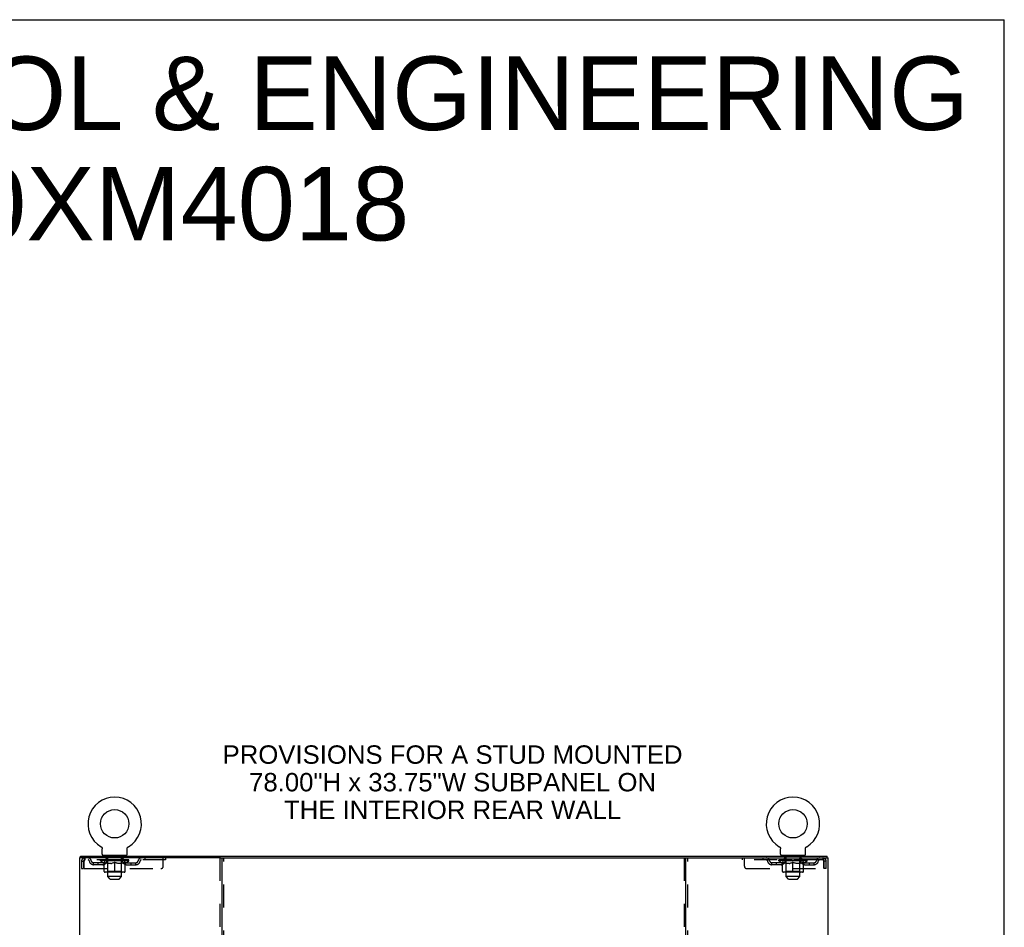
# Model space of a CAD drawing. Header units: inches. Extents: x 0 to 220, y 0 to 142.
# Tile 23 of 23: x 168 to 220, y 95 to 142. Entities that reach past the tile are written whole.
import ezdxf

# ---------------------------------------------------------------- set-up
doc = ezdxf.new("R2010")
doc.units = ezdxf.units.IN
doc.header["$LTSCALE"] = 12.10825
doc.header["$MEASUREMENT"] = 0
doc.linetypes.add('HIDDEN', pattern=[0.2, 0.1, -0.1])
doc.layers.get('0').update_dxf_attribs({"linetype": 'CONTINUOUS'})
for name, color, linetype in [('DEFAULT_2', 8, 'HIDDEN'), ('DIMENSIONS', 7, 'CONTINUOUS'), ('MOD_NONE', 7, 'CONTINUOUS')]:
    doc.layers.add(name, color=color, linetype=linetype)
doc.styles.get("Standard").update_dxf_attribs({"font": 'arial.ttf'})

msp = doc.modelspace()

# ---------------------------------------------------------------- linework, layer by layer
at = {"color": 7, "linetype": 'Continuous'}
for p, q in [((0, 142.45), (220.15, 142.45)), ((220.15, 0), (220.15, 142.45)), ((172.484, 98.786), (172.488, 98.783)), ((172.484, 98.785), (172.485, 98.785)), ((172.488, 98.783), (172.492, 98.78)), ((172.492, 98.78), (172.497, 98.777)), ((172.496, 98.777), (172.501, 98.774)), ((172.5, 98.774), (172.505, 98.77)), ((172.504, 98.77), (172.508, 98.767)), ((172.508, 98.767), (172.512, 98.763)), ((172.512, 98.763), (172.516, 98.759)), ((172.515, 98.76), (172.519, 98.755)), ((172.519, 98.756), (172.522, 98.751)), ((172.522, 98.752), (172.525, 98.747)), ((172.525, 98.747), (172.528, 98.743)), ((172.528, 98.743), (172.531, 98.739)), ((172.531, 98.739), (172.534, 98.734)), ((172.534, 98.734), (172.536, 98.73)), ((172.536, 98.73), (172.539, 98.725)), ((172.538, 98.725), (172.541, 98.72)), ((172.541, 98.72), (172.543, 98.715)), ((173.871, 98.715), (173.873, 98.72)), ((173.873, 98.72), (173.875, 98.725)), ((173.875, 98.725), (173.877, 98.73)), ((173.877, 98.73), (173.88, 98.734)), ((173.88, 98.734), (173.883, 98.739)), ((173.883, 98.739), (173.885, 98.743)), ((173.885, 98.743), (173.888, 98.747)), ((173.888, 98.747), (173.891, 98.752)), ((173.891, 98.751), (173.895, 98.756)), ((173.895, 98.755), (173.898, 98.76)), ((173.898, 98.759), (173.902, 98.763)), ((173.902, 98.763), (173.905, 98.767)), ((173.905, 98.767), (173.909, 98.77)), ((173.909, 98.77), (173.913, 98.774)), ((173.913, 98.774), (173.917, 98.777)), ((173.917, 98.777), (173.921, 98.78)), ((173.921, 98.78), (173.926, 98.783)), ((173.921, 98.78), (173.922, 98.781)), ((173.926, 98.783), (173.93, 98.786)), ((173.928, 98.785), (173.929, 98.785)), ((208.276, 98.786), (208.28, 98.783)), ((208.276, 98.785), (208.277, 98.785)), ((208.28, 98.783), (208.284, 98.78)), ((208.284, 98.78), (208.289, 98.777)), ((208.288, 98.777), (208.293, 98.774)), ((208.292, 98.774), (208.297, 98.77)), ((208.296, 98.77), (208.3, 98.767)), ((208.3, 98.767), (208.304, 98.763)), ((208.304, 98.763), (208.308, 98.759)), ((208.307, 98.76), (208.311, 98.755)), ((208.311, 98.756), (208.314, 98.751)), ((208.314, 98.752), (208.317, 98.747)), ((208.317, 98.747), (208.32, 98.743)), ((208.32, 98.743), (208.323, 98.739)), ((208.323, 98.739), (208.326, 98.734)), ((208.326, 98.734), (208.328, 98.73)), ((208.328, 98.73), (208.331, 98.725)), ((208.33, 98.725), (208.333, 98.72)), ((208.333, 98.72), (208.335, 98.715)), ((209.663, 98.715), (209.665, 98.72)), ((209.665, 98.72), (209.667, 98.725)), ((209.667, 98.725), (209.669, 98.73)), ((209.672, 98.734), (209.675, 98.739)), ((209.675, 98.739), (209.677, 98.743)), ((209.677, 98.743), (209.68, 98.747)), ((209.68, 98.747), (209.683, 98.752)), ((209.683, 98.751), (209.687, 98.756)), ((209.687, 98.755), (209.69, 98.76)), ((209.69, 98.759), (209.694, 98.763)), ((209.694, 98.763), (209.697, 98.767)), ((209.697, 98.767), (209.701, 98.77)), ((209.701, 98.77), (209.705, 98.774)), ((209.705, 98.774), (209.709, 98.777)), ((209.709, 98.777), (209.713, 98.78)), ((209.713, 98.78), (209.718, 98.783)), ((209.713, 98.78), (209.714, 98.781)), ((209.718, 98.783), (209.722, 98.786)), ((209.72, 98.785), (209.721, 98.785)), ((171.405, 98.19), (171.405, 98.294)), ((172.543, 98.716), (172.544, 98.711)), ((172.544, 98.711), (172.546, 98.706)), ((172.546, 98.706), (172.547, 98.701)), ((172.547, 98.701), (172.549, 98.696)), ((172.549, 98.696), (172.55, 98.691)), ((172.55, 98.691), (172.55, 98.685)), ((172.55, 98.685), (172.551, 98.68)), ((172.551, 98.68), (172.552, 98.675)), ((172.552, 98.67), (172.552, 98.665)), ((172.552, 98.384), (172.552, 98.665)), ((172.612, 98.294), (172.612, 98.324)), ((173.802, 98.324), (172.612, 98.324)), ((173.802, 98.294), (173.802, 98.324)), ((173.862, 98.675), (173.863, 98.68)), ((173.862, 98.67), (173.862, 98.675)), ((173.862, 98.665), (173.862, 98.67)), ((173.862, 98.384), (173.862, 98.665)), ((173.863, 98.685), (173.864, 98.691)), ((173.863, 98.68), (173.863, 98.685)), ((173.864, 98.691), (173.865, 98.696)), ((173.865, 98.696), (173.866, 98.701)), ((173.866, 98.701), (173.868, 98.706)), ((173.868, 98.706), (173.869, 98.711)), ((173.869, 98.711), (173.871, 98.716)), ((208.335, 98.716), (208.336, 98.711)), ((208.336, 98.711), (208.338, 98.706)), ((208.338, 98.706), (208.339, 98.701)), ((208.339, 98.701), (208.341, 98.696)), ((208.341, 98.696), (208.342, 98.691)), ((208.342, 98.691), (208.342, 98.685)), ((208.342, 98.685), (208.343, 98.68)), ((208.343, 98.68), (208.344, 98.675)), ((208.344, 98.67), (208.344, 98.665)), ((208.344, 98.384), (208.344, 98.665)), ((208.404, 98.294), (208.404, 98.324)), ((209.594, 98.324), (208.404, 98.324)), ((209.594, 98.294), (209.594, 98.324)), ((209.654, 98.675), (209.655, 98.68)), ((209.654, 98.67), (209.654, 98.675)), ((209.654, 98.665), (209.654, 98.67)), ((209.654, 98.384), (209.654, 98.665)), ((209.655, 98.685), (209.656, 98.691)), ((209.655, 98.68), (209.655, 98.685)), ((209.656, 98.691), (209.657, 98.696)), ((209.657, 98.696), (209.658, 98.701)), ((209.658, 98.701), (209.66, 98.706)), ((209.66, 98.706), (209.661, 98.711)), ((209.661, 98.711), (209.663, 98.716)), ((210.801, 98.19), (210.801, 98.294)), ((178.794, 98.19), (203.412, 98.19))]:
    msp.add_line(p, q, dxfattribs=at)
at = {"color": 3, "linetype": 'Continuous'}
for p, q in [((171.405, 98.294), (210.801, 98.294)), ((171.353, 98.19), (171.353, 8.398)), ((178.794, 98.19), (171.353, 98.19)), ((178.853, 98.19), (178.853, 8.398)), ((203.353, 8.398), (203.353, 98.19)), ((203.412, 98.19), (210.853, 98.19)), ((210.853, 8.398), (210.853, 98.19))]:
    msp.add_line(p, q, dxfattribs=at)
at = {"color": 7, "linetype": 'Continuous'}
for points in [[(209.669, 98.73), (209.672, 98.734), (209.675, 98.739)], [(172.552, 98.675), (172.552, 98.67), (172.552, 98.665)], [(208.344, 98.675), (208.344, 98.67), (208.344, 98.665)]]:
    msp.add_lwpolyline(points, dxfattribs=at)
for centre in [(173.207, 99.996), (208.999, 99.996)]:
    msp.add_circle(centre, 0.75, dxfattribs=at)
for centre, radius, start, end in [((173.207, 99.996), 1.41, 300.818, 239.182), ((208.999, 99.996), 1.41, 300.818, 239.182), ((172.612, 98.384), 0.06, 180, 270), ((173.802, 98.384), 0.06, 270, 360), ((208.404, 98.384), 0.06, 180, 270), ((209.594, 98.384), 0.06, 270, 360)]:
    msp.add_arc(centre, radius, start, end, dxfattribs=at)
at = {"layer": 'DEFAULT_2', "color": 8, "linetype": 'HIDDEN'}
for p, q in [((172.484, 98.786), (172.484, 98.786)), ((172.491, 98.781), (172.492, 98.78)), ((173.93, 98.786), (173.93, 98.786)), ((173.93, 98.786), (173.93, 98.786)), ((208.276, 98.786), (208.276, 98.786)), ((208.283, 98.781), (208.284, 98.78)), ((209.722, 98.786), (209.722, 98.786)), ((209.722, 98.786), (209.722, 98.786)), ((172.777, 98.234), (172.777, 98.314)), ((172.844, 98.224), (172.787, 98.224)), ((172.842, 97.204), (172.842, 98.214)), ((173.627, 98.224), (173.57, 98.224)), ((173.572, 97.204), (173.572, 98.214)), ((173.637, 98.234), (173.637, 98.314)), ((208.569, 98.234), (208.569, 98.314)), ((208.636, 98.224), (208.579, 98.224)), ((208.634, 97.204), (208.634, 98.214)), ((209.419, 98.224), (209.362, 98.224)), ((209.364, 97.204), (209.364, 98.214)), ((209.429, 98.234), (209.429, 98.314)), ((171.457, 98.023), (171.457, 97.628)), ((171.457, 98.023), (171.561, 98.023)), ((171.561, 98.023), (171.561, 97.628)), ((171.591, 97.628), (171.591, 98.023)), ((171.624, 98.19), (171.624, 98.086)), ((175.894, 98.086), (171.624, 98.086)), ((172.092, 97.835), (172.092, 97.939)), ((172.575, 97.939), (172.092, 97.939)), ((172.575, 97.835), (172.092, 97.835)), ((172.342, 97.835), (172.342, 97.939)), ((172.463, 98.032), (172.463, 98.086)), ((172.65, 97.901), (172.463, 98.032)), ((173.95, 98.032), (172.463, 98.032)), ((172.475, 98.078), (172.475, 98.086)), ((172.485, 98.075), (172.485, 98.079)), ((172.485, 98.075), (173.928, 98.075)), ((172.496, 98.075), (172.496, 98.079)), ((172.497, 98.075), (172.497, 98.079)), ((172.508, 98.078), (172.508, 98.086)), ((172.528, 98.075), (172.528, 98.079)), ((172.53, 98.075), (172.53, 98.079)), ((172.563, 98.078), (172.563, 98.086)), ((172.58, 98.075), (172.58, 98.079)), ((172.584, 98.075), (172.584, 98.079)), ((172.82, 98.078), (172.591, 98.078)), ((172.637, 98.078), (172.637, 98.086)), ((172.639, 98.075), (172.639, 98.078)), ((172.639, 98.075), (172.639, 98.078)), ((172.642, 98.075), (172.642, 98.078)), ((172.65, 97.901), (172.656, 97.901)), ((172.652, 98.075), (172.652, 98.079)), ((172.652, 98.075), (172.652, 98.078)), ((172.656, 98.075), (172.656, 98.079)), ((172.656, 97.476), (172.656, 97.956)), ((172.656, 97.956), (172.691, 97.943)), ((172.659, 98.075), (172.659, 98.079)), ((172.663, 98.075), (172.663, 98.078)), ((172.683, 98.075), (172.683, 98.078)), ((172.725, 97.931), (172.691, 97.943)), ((172.701, 98.075), (172.701, 98.078)), ((172.703, 98.075), (172.703, 98.081)), ((172.759, 97.921), (172.725, 97.931)), ((172.729, 98.078), (172.729, 98.086)), ((172.729, 98.075), (172.729, 98.078)), ((172.741, 98.075), (172.741, 98.079)), ((172.746, 98.075), (172.746, 98.079)), ((172.753, 98.075), (172.753, 98.078)), ((172.792, 97.913), (172.758, 97.921)), ((172.769, 98.086), (172.769, 98.19)), ((172.769, 98.075), (172.769, 98.083)), ((172.79, 98.075), (172.79, 98.078)), ((172.825, 97.906), (172.791, 97.913)), ((172.792, 98.075), (172.792, 98.078)), ((172.82, 98.075), (172.82, 98.078)), ((172.858, 97.901), (172.824, 97.906)), ((172.898, 98.078), (172.833, 98.078)), ((172.835, 98.078), (172.835, 98.086)), ((172.841, 97.48), (172.841, 98.028)), ((172.843, 98.075), (172.843, 98.079)), ((172.849, 98.075), (172.849, 98.079)), ((172.856, 98.075), (172.856, 98.084)), ((173.006, 97.901), (172.858, 97.901)), ((172.863, 98.075), (172.863, 98.078)), ((172.874, 98.075), (172.874, 98.078)), ((172.898, 98.075), (172.898, 98.078)), ((172.986, 98.078), (172.923, 98.078)), ((172.947, 98.075), (172.947, 98.078)), ((172.953, 98.078), (172.953, 98.086)), ((172.957, 98.075), (172.957, 98.079)), ((172.96, 98.075), (172.96, 98.085)), ((172.963, 98.075), (172.963, 98.079)), ((172.972, 98.075), (172.972, 98.079)), ((172.986, 98.075), (172.986, 98.078)), ((173.006, 97.901), (173.039, 97.906)), ((173.08, 98.078), (173.023, 98.078)), ((173.072, 97.913), (173.038, 97.906)), ((173.039, 98.075), (173.039, 98.078)), ((173.105, 97.921), (173.071, 97.913)), ((173.072, 98.078), (173.207, 98.086)), ((173.078, 98.078), (173.078, 98.086)), ((173.078, 98.079), (173.078, 98.086)), ((173.078, 98.086), (173.078, 98.086)), ((173.078, 98.075), (173.078, 98.079)), ((173.08, 98.075), (173.08, 98.078)), ((173.083, 98.075), (173.083, 98.079)), ((173.085, 98.075), (173.085, 98.079)), ((173.139, 97.931), (173.105, 97.921)), ((173.179, 98.078), (173.128, 98.078)), ((173.136, 98.075), (173.136, 98.078)), ((173.172, 97.943), (173.138, 97.931)), ((173.207, 97.956), (173.172, 97.943)), ((173.179, 98.075), (173.179, 98.078)), ((173.204, 98.079), (173.204, 98.079)), ((173.204, 98.075), (173.204, 98.079)), ((173.204, 98.075), (173.204, 98.079)), ((173.207, 98.078), (173.207, 98.086)), ((173.207, 97.433), (173.207, 97.956)), ((173.207, 97.956), (173.242, 97.943)), ((173.21, 98.075), (173.21, 98.079)), ((173.21, 98.075), (173.21, 98.079)), ((173.21, 98.079), (173.21, 98.079)), ((173.213, 98.078), (173.286, 98.078)), ((173.235, 98.075), (173.235, 98.078)), ((173.276, 97.931), (173.241, 97.943)), ((173.25, 98.078), (173.25, 98.084)), ((173.25, 98.084), (173.342, 98.078)), ((173.274, 98.078), (173.274, 98.082)), ((173.309, 97.921), (173.275, 97.931)), ((173.278, 98.075), (173.278, 98.078)), ((173.342, 97.913), (173.309, 97.921)), ((173.329, 98.075), (173.329, 98.079)), ((173.33, 98.075), (173.33, 98.079)), ((173.333, 98.075), (173.333, 98.078)), ((173.333, 98.078), (173.391, 98.078)), ((173.335, 98.079), (173.335, 98.086)), ((173.335, 98.086), (173.336, 98.086)), ((173.335, 98.075), (173.335, 98.079)), ((173.336, 98.078), (173.336, 98.086)), ((173.375, 97.906), (173.342, 97.913)), ((173.375, 98.075), (173.375, 98.078)), ((173.408, 97.901), (173.375, 97.906)), ((173.556, 97.901), (173.408, 97.901)), ((173.428, 98.075), (173.428, 98.078)), ((173.428, 98.078), (173.49, 98.078)), ((173.441, 98.075), (173.441, 98.079)), ((173.451, 98.075), (173.451, 98.079)), ((173.454, 98.075), (173.454, 98.085)), ((173.457, 98.075), (173.457, 98.079)), ((173.461, 98.078), (173.461, 98.086)), ((173.466, 98.075), (173.466, 98.078)), ((173.515, 98.075), (173.515, 98.078)), ((173.515, 98.078), (173.581, 98.078)), ((173.539, 98.075), (173.539, 98.078)), ((173.55, 98.075), (173.55, 98.078)), ((173.556, 97.901), (173.589, 97.906)), ((173.558, 98.075), (173.558, 98.084)), ((173.565, 98.075), (173.565, 98.079)), ((173.57, 98.075), (173.57, 98.079)), ((173.573, 97.48), (173.573, 98.028)), ((173.579, 98.078), (173.579, 98.086)), ((173.622, 97.913), (173.589, 97.906)), ((173.594, 98.075), (173.594, 98.078)), ((173.594, 98.078), (173.823, 98.078)), ((173.621, 98.075), (173.621, 98.078)), ((173.656, 97.921), (173.622, 97.913)), ((173.624, 98.075), (173.624, 98.078)), ((173.644, 98.086), (173.644, 98.19)), ((173.645, 98.075), (173.645, 98.083)), ((173.689, 97.931), (173.655, 97.921)), ((173.66, 98.075), (173.66, 98.078)), ((173.668, 98.075), (173.668, 98.079)), ((173.673, 98.075), (173.673, 98.079)), ((173.685, 98.078), (173.685, 98.086)), ((173.685, 98.075), (173.685, 98.078)), ((173.723, 97.943), (173.688, 97.931)), ((173.711, 98.075), (173.711, 98.081)), ((173.713, 98.075), (173.713, 98.078)), ((173.757, 97.956), (173.723, 97.943)), ((173.731, 98.075), (173.731, 98.078)), ((173.75, 98.075), (173.75, 98.078)), ((173.754, 98.075), (173.754, 98.079)), ((173.757, 97.476), (173.757, 97.956)), ((173.757, 97.901), (173.764, 97.901)), ((173.758, 98.075), (173.758, 98.079)), ((173.761, 98.075), (173.761, 98.078)), ((173.762, 98.075), (173.762, 98.079)), ((173.764, 97.901), (173.95, 98.032)), ((173.771, 98.075), (173.771, 98.078)), ((173.774, 98.075), (173.774, 98.078)), ((173.775, 98.075), (173.775, 98.078)), ((173.776, 98.078), (173.776, 98.086)), ((173.83, 98.075), (173.83, 98.079)), ((173.833, 98.075), (173.833, 98.079)), ((173.838, 97.939), (174.321, 97.939)), ((173.838, 97.835), (174.321, 97.835)), ((173.851, 98.078), (173.851, 98.086)), ((173.884, 98.075), (173.884, 98.079)), ((173.886, 98.075), (173.886, 98.079)), ((173.905, 98.078), (173.905, 98.086)), ((173.917, 98.075), (173.917, 98.079)), ((173.918, 98.075), (173.918, 98.079)), ((173.928, 98.075), (173.928, 98.079)), ((173.939, 98.078), (173.939, 98.086)), ((173.95, 98.032), (173.95, 98.086)), ((174.071, 97.835), (174.071, 97.939)), ((174.321, 97.835), (174.321, 97.939)), ((174.794, 98.19), (174.794, 98.086)), ((175.769, 97.753), (175.769, 98.19)), ((175.894, 98.19), (175.894, 98.086)), ((178.749, 98.19), (178.749, 8.398)), ((178.957, 8.398), (178.957, 98.19)), ((203.249, 98.19), (203.249, 8.398)), ((203.457, 8.398), (203.457, 98.19)), ((206.311, 98.19), (206.311, 98.086)), ((210.582, 98.086), (206.311, 98.086)), ((206.436, 97.753), (206.436, 98.19)), ((207.411, 98.19), (207.411, 98.086)), ((207.884, 97.835), (207.884, 97.939)), ((208.367, 97.939), (207.884, 97.939)), ((208.367, 97.835), (207.884, 97.835)), ((208.134, 97.835), (208.134, 97.939)), ((208.255, 98.032), (208.255, 98.086)), ((209.742, 98.032), (208.255, 98.032)), ((208.442, 97.901), (208.255, 98.032)), ((208.267, 98.078), (208.267, 98.086)), ((208.277, 98.075), (208.277, 98.079)), ((208.277, 98.075), (209.72, 98.075)), ((208.288, 98.075), (208.288, 98.079)), ((208.289, 98.075), (208.289, 98.079)), ((208.3, 98.078), (208.3, 98.086)), ((208.32, 98.075), (208.32, 98.079)), ((208.322, 98.075), (208.322, 98.079)), ((208.355, 98.078), (208.355, 98.086)), ((208.372, 98.075), (208.372, 98.079)), ((208.376, 98.075), (208.376, 98.079)), ((208.612, 98.078), (208.383, 98.078)), ((208.429, 98.078), (208.429, 98.086)), ((208.431, 98.075), (208.431, 98.078)), ((208.431, 98.075), (208.431, 98.078)), ((208.434, 98.075), (208.434, 98.078)), ((208.442, 97.901), (208.448, 97.901)), ((208.444, 98.075), (208.444, 98.079)), ((208.444, 98.075), (208.444, 98.078)), ((208.448, 98.075), (208.448, 98.079)), ((208.448, 97.476), (208.448, 97.956)), ((208.448, 97.956), (208.483, 97.943)), ((208.451, 98.075), (208.451, 98.079)), ((208.455, 98.075), (208.455, 98.078)), ((208.475, 98.075), (208.475, 98.078)), ((208.517, 97.931), (208.483, 97.943)), ((208.493, 98.075), (208.493, 98.078)), ((208.495, 98.075), (208.495, 98.081)), ((208.551, 97.921), (208.517, 97.931)), ((208.521, 98.078), (208.521, 98.086)), ((208.521, 98.075), (208.521, 98.078)), ((208.533, 98.075), (208.533, 98.079)), ((208.538, 98.075), (208.538, 98.079)), ((208.545, 98.075), (208.545, 98.078)), ((208.584, 97.913), (208.55, 97.921)), ((208.561, 98.086), (208.561, 98.19)), ((208.561, 98.075), (208.561, 98.083)), ((208.582, 98.075), (208.582, 98.078)), ((208.617, 97.906), (208.583, 97.913)), ((208.584, 98.075), (208.584, 98.078)), ((208.612, 98.075), (208.612, 98.078)), ((208.65, 97.901), (208.616, 97.906)), ((208.69, 98.078), (208.625, 98.078)), ((208.627, 98.078), (208.627, 98.086)), ((208.633, 97.48), (208.633, 98.028)), ((208.635, 98.075), (208.635, 98.079)), ((208.641, 98.075), (208.641, 98.079)), ((208.648, 98.075), (208.648, 98.084)), ((208.798, 97.901), (208.65, 97.901)), ((208.655, 98.075), (208.655, 98.078)), ((208.666, 98.075), (208.666, 98.078)), ((208.69, 98.075), (208.69, 98.078)), ((208.778, 98.078), (208.715, 98.078)), ((208.739, 98.075), (208.739, 98.078)), ((208.745, 98.078), (208.745, 98.086)), ((208.749, 98.075), (208.749, 98.079)), ((208.752, 98.075), (208.752, 98.085)), ((208.755, 98.075), (208.755, 98.079)), ((208.764, 98.075), (208.764, 98.079)), ((208.778, 98.075), (208.778, 98.078)), ((208.798, 97.901), (208.831, 97.906)), ((208.872, 98.078), (208.815, 98.078)), ((208.864, 97.913), (208.83, 97.906)), ((208.831, 98.075), (208.831, 98.078)), ((208.897, 97.921), (208.863, 97.913)), ((208.864, 98.078), (208.999, 98.086)), ((208.87, 98.078), (208.87, 98.086)), ((208.87, 98.079), (208.87, 98.086)), ((208.87, 98.086), (208.87, 98.086)), ((208.87, 98.075), (208.87, 98.079)), ((208.872, 98.075), (208.872, 98.078)), ((208.875, 98.075), (208.875, 98.079)), ((208.877, 98.075), (208.877, 98.079)), ((208.931, 97.931), (208.897, 97.921)), ((208.971, 98.078), (208.92, 98.078)), ((208.928, 98.075), (208.928, 98.078)), ((208.964, 97.943), (208.93, 97.931)), ((208.999, 97.956), (208.964, 97.943)), ((208.971, 98.075), (208.971, 98.078)), ((208.996, 98.079), (208.996, 98.079)), ((208.996, 98.075), (208.996, 98.079)), ((208.996, 98.075), (208.996, 98.079)), ((208.999, 98.078), (208.999, 98.086)), ((208.999, 97.433), (208.999, 97.956)), ((208.999, 97.956), (209.034, 97.943)), ((209.002, 98.075), (209.002, 98.079)), ((209.002, 98.075), (209.002, 98.079)), ((209.002, 98.079), (209.002, 98.079)), ((209.005, 98.078), (209.078, 98.078)), ((209.027, 98.075), (209.027, 98.078)), ((209.068, 97.931), (209.033, 97.943)), ((209.042, 98.078), (209.042, 98.084)), ((209.042, 98.084), (209.134, 98.078)), ((209.066, 98.078), (209.066, 98.082)), ((209.101, 97.921), (209.067, 97.931)), ((209.07, 98.075), (209.07, 98.078)), ((209.134, 97.913), (209.101, 97.921)), ((209.121, 98.075), (209.121, 98.079)), ((209.122, 98.075), (209.122, 98.079)), ((209.125, 98.075), (209.125, 98.078)), ((209.125, 98.078), (209.183, 98.078)), ((209.127, 98.079), (209.127, 98.086)), ((209.127, 98.086), (209.128, 98.086)), ((209.127, 98.075), (209.127, 98.079)), ((209.128, 98.078), (209.128, 98.086)), ((209.167, 97.906), (209.134, 97.913)), ((209.167, 98.075), (209.167, 98.078)), ((209.2, 97.901), (209.167, 97.906)), ((209.348, 97.901), (209.2, 97.901)), ((209.22, 98.075), (209.22, 98.078)), ((209.22, 98.078), (209.282, 98.078)), ((209.233, 98.075), (209.233, 98.079)), ((209.243, 98.075), (209.243, 98.079)), ((209.246, 98.075), (209.246, 98.085)), ((209.249, 98.075), (209.249, 98.079)), ((209.253, 98.078), (209.253, 98.086)), ((209.258, 98.075), (209.258, 98.078)), ((209.307, 98.075), (209.307, 98.078)), ((209.307, 98.078), (209.373, 98.078)), ((209.331, 98.075), (209.331, 98.078)), ((209.342, 98.075), (209.342, 98.078)), ((209.348, 97.901), (209.381, 97.906)), ((209.35, 98.075), (209.35, 98.084)), ((209.357, 98.075), (209.357, 98.079)), ((209.362, 98.075), (209.362, 98.079)), ((209.365, 97.48), (209.365, 98.028)), ((209.371, 98.078), (209.371, 98.086)), ((209.414, 97.913), (209.381, 97.906)), ((209.386, 98.075), (209.386, 98.078)), ((209.386, 98.078), (209.615, 98.078)), ((209.413, 98.075), (209.413, 98.078)), ((209.448, 97.921), (209.414, 97.913)), ((209.416, 98.075), (209.416, 98.078)), ((209.436, 98.086), (209.436, 98.19)), ((209.437, 98.075), (209.437, 98.083)), ((209.481, 97.931), (209.447, 97.921)), ((209.452, 98.075), (209.452, 98.078)), ((209.46, 98.075), (209.46, 98.079)), ((209.465, 98.075), (209.465, 98.079)), ((209.477, 98.078), (209.477, 98.086)), ((209.477, 98.075), (209.477, 98.078)), ((209.515, 97.943), (209.48, 97.931)), ((209.503, 98.075), (209.503, 98.081)), ((209.505, 98.075), (209.505, 98.078)), ((209.549, 97.956), (209.515, 97.943)), ((209.523, 98.075), (209.523, 98.078)), ((209.542, 98.075), (209.542, 98.078)), ((209.546, 98.075), (209.546, 98.079)), ((209.549, 97.476), (209.549, 97.956)), ((209.549, 97.901), (209.556, 97.901)), ((209.55, 98.075), (209.55, 98.079)), ((209.553, 98.075), (209.553, 98.078)), ((209.554, 98.075), (209.554, 98.079)), ((209.556, 97.901), (209.742, 98.032)), ((209.563, 98.075), (209.563, 98.078)), ((209.566, 98.075), (209.566, 98.078)), ((209.567, 98.075), (209.567, 98.078)), ((209.568, 98.078), (209.568, 98.086)), ((209.622, 98.075), (209.622, 98.079)), ((209.625, 98.075), (209.625, 98.079)), ((209.63, 97.939), (210.113, 97.939)), ((209.63, 97.835), (210.113, 97.835)), ((209.643, 98.078), (209.643, 98.086)), ((209.676, 98.075), (209.676, 98.079)), ((209.678, 98.075), (209.678, 98.079)), ((209.697, 98.078), (209.697, 98.086)), ((209.709, 98.075), (209.709, 98.079)), ((209.71, 98.075), (209.71, 98.079)), ((209.72, 98.075), (209.72, 98.079)), ((209.731, 98.078), (209.731, 98.086)), ((209.742, 98.032), (209.742, 98.086)), ((209.863, 97.835), (209.863, 97.939)), ((210.113, 97.835), (210.113, 97.939)), ((210.582, 98.19), (210.582, 98.086)), ((210.615, 98.023), (210.615, 97.628)), ((210.645, 97.628), (210.645, 98.023)), ((210.749, 98.023), (210.645, 98.023)), ((210.749, 97.628), (210.749, 98.023)), ((171.457, 97.628), (171.561, 97.628)), ((171.591, 97.628), (175.644, 97.628)), ((173.714, 97.433), (172.7, 97.433)), ((172.841, 97.48), (172.794, 97.433)), ((173.573, 97.48), (172.841, 97.48)), ((172.972, 97.074), (172.842, 97.204)), ((173.572, 97.204), (172.842, 97.204)), ((173.442, 97.074), (173.572, 97.204)), ((173.573, 97.48), (173.619, 97.433)), ((206.561, 97.628), (210.615, 97.628)), ((209.506, 97.433), (208.492, 97.433)), ((208.633, 97.48), (208.586, 97.433)), ((209.365, 97.48), (208.633, 97.48)), ((209.364, 97.204), (208.634, 97.204)), ((208.764, 97.074), (208.634, 97.204)), ((209.234, 97.074), (209.364, 97.204)), ((209.365, 97.48), (209.411, 97.433)), ((210.749, 97.628), (210.645, 97.628)), ((172.972, 97.074), (173.442, 97.074)), ((208.764, 97.074), (209.234, 97.074))]:
    msp.add_line(p, q, dxfattribs=at)
for points in [[(171.624, 98.19), (171.621, 98.189), (171.619, 98.186), (171.617, 98.181), (171.614, 98.174), (171.612, 98.165), (171.61, 98.154), (171.607, 98.141), (171.605, 98.127), (171.603, 98.112), (171.6, 98.096), (171.598, 98.078), (171.596, 98.06), (171.593, 98.042), (171.591, 98.023)], [(171.624, 98.086), (171.621, 98.086), (171.619, 98.085), (171.617, 98.083), (171.614, 98.08), (171.612, 98.077), (171.61, 98.073), (171.607, 98.068), (171.605, 98.063), (171.603, 98.057), (171.6, 98.051), (171.598, 98.044), (171.596, 98.037), (171.593, 98.03), (171.591, 98.023)], [(210.587, 98.186), (210.584, 98.189), (210.582, 98.19)], [(210.596, 98.073), (210.594, 98.077), (210.591, 98.08), (210.589, 98.083), (210.587, 98.085), (210.584, 98.086), (210.582, 98.086)], [(210.587, 98.186), (210.589, 98.181), (210.591, 98.174), (210.594, 98.165), (210.596, 98.154), (210.598, 98.141), (210.601, 98.127), (210.603, 98.112), (210.605, 98.096), (210.608, 98.078), (210.61, 98.06), (210.612, 98.042), (210.615, 98.023)], [(210.596, 98.073), (210.598, 98.068), (210.601, 98.063), (210.603, 98.057), (210.605, 98.051), (210.608, 98.044), (210.61, 98.037), (210.612, 98.03), (210.615, 98.023)]]:
    msp.add_lwpolyline(points, dxfattribs=at)
for centre, radius, start, end in [((172.767, 98.314), 0.01, 0, 90), ((172.787, 98.234), 0.01, 180, 270), ((172.832, 98.214), 0.01, 0, 90), ((173.582, 98.214), 0.01, 90, 180), ((173.627, 98.234), 0.01, 270, 360), ((173.647, 98.314), 0.01, 90, 180), ((208.559, 98.314), 0.01, 0, 90), ((208.579, 98.234), 0.01, 180, 270), ((208.624, 98.214), 0.01, 0, 90), ((209.374, 98.214), 0.01, 90, 180), ((209.419, 98.234), 0.01, 270, 360), ((209.439, 98.314), 0.01, 90, 180), ((171.624, 98.023), 0.167, 90, 180), ((171.624, 98.023), 0.063, 90, 180), ((171.803, 98.023), 0.167, 8.0716, 90), ((171.804, 98.024), 0.0625, 7.9863, 90), ((172.092, 98.064), 0.229, 187.9863, 270), ((172.092, 98.064), 0.125, 188.0716, 270), ((172.575, 98.064), 0.125, 270, 351.9284), ((172.575, 98.064), 0.229, 270, 352.0137), ((172.864, 98.023), 0.167, 90, 171.9284), ((172.794, 98.028), 0.0466, 0, 90), ((172.864, 98.024), 0.0625, 90, 172.0137), ((173.549, 98.023), 0.167, 8.0716, 90), ((173.55, 98.024), 0.0625, 7.9863, 90), ((173.619, 98.028), 0.0466, 90, 180), ((173.838, 98.064), 0.229, 187.9863, 270), ((173.838, 98.064), 0.125, 188.0716, 270), ((174.321, 98.064), 0.125, 270, 351.9284), ((174.321, 98.064), 0.229, 270, 352.0137), ((174.611, 98.023), 0.167, 90, 171.9284), ((174.61, 98.024), 0.0625, 90, 172.0137), ((175.644, 97.753), 0.125, 270, 360), ((206.561, 97.753), 0.125, 180, 270), ((207.595, 98.023), 0.167, 8.0716, 90), ((207.596, 98.024), 0.0625, 7.9863, 90), ((207.884, 98.064), 0.229, 187.9863, 270), ((207.884, 98.064), 0.125, 188.0716, 270), ((208.367, 98.064), 0.125, 270, 351.9284), ((208.367, 98.064), 0.229, 270, 352.0137), ((208.656, 98.023), 0.167, 90, 171.9284), ((208.586, 98.028), 0.0466, 0, 90), ((208.656, 98.024), 0.0625, 90, 172.0137), ((209.341, 98.023), 0.167, 8.0716, 90), ((209.342, 98.024), 0.0625, 7.9863, 90), ((209.411, 98.028), 0.0466, 90, 180), ((209.63, 98.064), 0.229, 187.9863, 270), ((209.63, 98.064), 0.125, 188.0716, 270), ((210.113, 98.064), 0.125, 270, 351.9284), ((210.113, 98.064), 0.229, 270, 352.0137), ((210.403, 98.023), 0.167, 90, 171.9284), ((210.402, 98.024), 0.0625, 90, 172.0137), ((210.582, 98.023), 0.167, 0, 90), ((210.582, 98.023), 0.063, 0, 90), ((172.7, 97.476), 0.0434, 180, 270), ((173.714, 97.476), 0.0434, 270, 360), ((208.492, 97.476), 0.0434, 180, 270), ((209.506, 97.476), 0.0434, 270, 360)]:
    msp.add_arc(centre, radius, start, end, dxfattribs=at)
for centre, major_axis, ratio, start_param, end_param in [((173.207, 98.086), (0.743, 0.008), 0.059247, 2.966439, 3.140971), ((172.44, 98.072), (0.232, 0), 0.060167, 0.426548, 1.470503), ((173.207, 98.086), (0.744, 0), 0.060167, 3.141593, 3.316126), ((172.44, 98.065), (0.232, 0.002), 0.059247, 1.374323, 1.469882), ((173.207, 98.086), (0.743, 0.015), 0.056515, 2.79136, 2.965893), ((172.412, 98.072), (0.232, 0.002), 0.059247, 0.251393, 1.295349), ((172.492, 98.072), (0.232, -0.002), 0.059247, 0.601702, 1.645657), ((173.207, 98.086), (0.743, -0.008), 0.059247, -2.966439, -2.791906), ((172.492, 98.065), (0.232, 0), 0.060167, 1.549477, 1.645036), ((172.412, 98.065), (0.232, 0.005), 0.056515, 1.199244, 1.294804), ((172.496, 98.067), (0.192, 0.002), 0.059247, 1.051627, 1.625044), ((172.473, 98.067), (0.192, 0.004), 0.056515, 0.876548, 1.449966), ((172.54, 98.067), (0.192, 0), 0.060167, 1.226781, 1.800198), ((173.207, 98.086), (0.743, 0.022), 0.052059, 2.616423, 2.790956), ((172.407, 98.072), (0.232, 0.005), 0.056515, 0.076315, 1.120271), ((172.565, 98.072), (0.232, -0.005), 0.056515, 0.77678, 1.820736), ((173.207, 98.086), (0.743, -0.015), 0.056515, -2.79136, -2.616827), ((172.565, 98.065), (0.232, -0.002), 0.059247, 1.724631, 1.82019), ((172.407, 98.065), (0.232, 0.007), 0.052059, 1.024308, 1.119867), ((172.472, 98.067), (0.192, 0.006), 0.052059, 0.701611, 1.275029), ((172.605, 98.067), (0.192, -0.002), 0.059247, 1.401935, 1.975352), ((173.207, 98.086), (0.743, 0.029), 0.046022, 2.441677, 2.61621), ((172.658, 98.072), (0.232, -0.007), 0.052059, 0.951717, 1.995673), ((172.428, 98.072), (0.232, 0.007), 0.052059, -0.098622, 0.945334), ((173.207, 98.086), (0.743, -0.022), 0.052059, -2.616423, -2.441891), ((172.658, 98.065), (0.232, -0.005), 0.056515, 1.899709, 1.995269), ((172.428, 98.065), (0.232, 0.009), 0.046022, 0.849561, 0.945121), ((172.493, 98.067), (0.192, 0.007), 0.046022, 0.526865, 1.100283), ((172.689, 98.067), (0.192, -0.004), 0.056515, 1.577013, 2.150431), ((173.207, 98.086), (0.743, 0.034), 0.038593, 2.267147, 2.44168), ((172.768, 98.072), (0.232, -0.009), 0.046022, 1.126463, 2.170419), ((172.471, 98.072), (0.232, 0.009), 0.046022, -0.273368, 0.770588), ((173.207, 98.086), (0.743, -0.029), 0.046022, -2.441677, -2.267144), ((172.768, 98.065), (0.232, -0.007), 0.052059, 2.074646, 2.170205), ((172.471, 98.065), (0.232, 0.011), 0.038593, 0.675031, 0.77059), ((172.537, 98.067), (0.192, 0.009), 0.038593, 0.352335, 0.925752), ((172.788, 98.067), (0.192, -0.006), 0.052059, 1.75195, 2.325367), ((173.207, 98.086), (0.743, 0.039), 0.030002, 2.09283, 2.267363), ((172.891, 98.072), (0.232, -0.011), 0.038593, 1.300994, 2.344949), ((172.537, 98.072), (0.232, 0.011), 0.038593, -0.447899, 0.596057), ((173.207, 98.086), (0.743, -0.034), 0.038593, -2.267147, -2.092614), ((172.891, 98.065), (0.232, -0.009), 0.046022, 2.249392, 2.344952), ((172.537, 98.065), (0.232, 0.012), 0.030002, 0.500714, 0.596274), ((172.6, 98.067), (0.192, 0.01), 0.030002, 0.178018, 0.751436), ((172.899, 98.067), (0.192, -0.007), 0.046022, 1.926696, 2.500114), ((172.624, 98.072), (0.232, 0.012), 0.030002, -0.622215, 0.421741), ((173.207, 98.086), (0.743, 0.042), 0.020513, 1.918702, 2.093235), ((173.023, 98.072), (0.232, -0.012), 0.030002, 1.47531, 2.519266), ((173.207, 98.086), (0.743, -0.039), 0.030002, -2.09283, -1.918297), ((173.023, 98.065), (0.232, -0.011), 0.038593, 2.423923, 2.519482), ((172.624, 98.065), (0.232, 0.013), 0.020513, 0.326586, 0.422146), ((172.682, 98.067), (0.192, 0.011), 0.020513, 0.00389, 0.577307), ((173.02, 98.067), (0.192, -0.009), 0.038593, 2.101227, 2.674644), ((172.728, 98.072), (0.232, 0.013), 0.020513, -0.796343, 0.247613), ((173.207, 98.086), (0.743, 0.044), 0.010411, 1.744712, 1.919245), ((173.161, 98.072), (0.232, -0.013), 0.020513, 1.649438, 2.693394), ((173.207, 98.086), (0.743, -0.042), 0.020513, -1.918702, -1.744169), ((173.161, 98.065), (0.232, -0.012), 0.030002, 2.598239, 2.693799), ((172.728, 98.065), (0.232, 0.014), 0.010411, 0.152596, 0.248156), ((172.78, 98.067), (0.192, 0.011), 0.010411, 6.113086, 6.686503), ((173.147, 98.067), (0.192, -0.01), 0.030002, 2.275543, 2.848961), ((172.847, 98.072), (0.232, 0.014), 0.010411, -0.970333, -0.000837), ((173.301, 98.072), (0.232, -0.014), 0.010411, 1.823428, 2.867384), ((173.207, 98.086), (0.743, -0.044), 0.010411, -1.744712, -1.56247), ((173.301, 98.065), (0.232, -0.013), 0.020513, 2.772368, 2.867927), ((173.276, 98.067), (0.192, -0.011), 0.020513, 2.449671, 3.023089), ((173.113, 98.072), (0.232, 0.014), 0.010411, 0.274209, 1.318165), ((173.012, 98.067), (0.192, 0.011), 0.010411, -0.000452, 0.517932), ((172.976, 98.065), (0.232, 0.014), 0.010411, 0.099676, 0.195236), ((173.207, 98.086), (0.743, 0.044), 0.010411, -1.571413, -1.39688), ((173.438, 98.065), (0.232, -0.014), 0.010411, 2.734394, 2.946357), ((173.402, 98.067), (0.192, -0.011), 0.010411, 2.623661, 3.141974), ((173.252, 98.072), (0.232, 0.013), 0.020513, 0.448199, 1.492154), ((173.138, 98.067), (0.192, 0.011), 0.020513, 0.118504, 0.691921), ((173.113, 98.065), (0.232, 0.013), 0.020513, 0.273666, 0.369225), ((173.567, 98.072), (0.232, -0.014), 0.010411, -3.140756, -2.17126), ((173.207, 98.086), (0.743, 0.042), 0.020513, -1.397424, -1.222891), ((173.207, 98.086), (0.743, -0.044), 0.010411, 1.222347, 1.39688), ((173.39, 98.072), (0.232, 0.012), 0.030002, 0.622327, 1.666283), ((173.267, 98.067), (0.192, 0.01), 0.030002, 0.292632, 0.86605), ((173.633, 98.067), (0.192, -0.011), 0.010411, 2.738275, 3.311692), ((173.686, 98.072), (0.232, -0.013), 0.020513, 2.89398, 3.937936), ((173.252, 98.065), (0.232, 0.012), 0.030002, 0.447794, 0.543354), ((173.686, 98.065), (0.232, -0.014), 0.010411, 2.893437, 2.988996), ((173.207, 98.086), (0.743, 0.039), 0.030002, -1.223295, -1.048762), ((173.207, 98.086), (0.743, -0.042), 0.020513, 1.048358, 1.222891), ((173.523, 98.072), (0.232, 0.011), 0.038593, 0.796643, 1.840599), ((173.393, 98.067), (0.192, 0.009), 0.038593, 0.466948, 1.040366), ((173.731, 98.067), (0.192, -0.011), 0.020513, 2.564285, 3.137703), ((173.79, 98.072), (0.232, -0.012), 0.030002, 2.719852, 3.763807), ((173.646, 98.072), (0.232, 0.009), 0.046022, 0.971174, 2.01513), ((173.39, 98.065), (0.232, 0.011), 0.038593, 0.62211, 0.71767), ((173.79, 98.065), (0.232, -0.013), 0.020513, 2.719447, 2.815007), ((173.207, 98.086), (0.743, 0.034), 0.038593, -1.048979, -0.874446), ((173.207, 98.086), (0.743, -0.039), 0.030002, 0.874229, 1.048762), ((173.514, 98.067), (0.192, 0.007), 0.046022, 0.641479, 1.214897), ((173.755, 98.072), (0.232, 0.007), 0.052059, 1.14592, 2.189876), ((173.813, 98.067), (0.192, -0.01), 0.030002, 2.390157, 2.963574), ((173.876, 98.072), (0.232, -0.011), 0.038593, 2.545535, 3.589491), ((173.626, 98.067), (0.192, 0.006), 0.052059, 0.816225, 1.389643), ((173.523, 98.065), (0.232, 0.009), 0.046022, 0.796641, 0.892201), ((173.876, 98.065), (0.232, -0.012), 0.030002, 2.545319, 2.640878), ((173.848, 98.072), (0.232, 0.005), 0.056515, 1.320857, 2.364813), ((173.207, 98.086), (0.743, 0.029), 0.046022, -0.874448, -0.699915), ((173.207, 98.086), (0.743, -0.034), 0.038593, 0.699913, 0.874446), ((173.942, 98.072), (0.232, -0.009), 0.046022, 2.371005, 3.41496), ((173.877, 98.067), (0.192, -0.009), 0.038593, 2.21584, 2.789258), ((173.725, 98.067), (0.192, 0.004), 0.056515, 0.991162, 1.564579), ((173.922, 98.072), (0.232, 0.002), 0.059247, 1.495935, 2.539891), ((173.986, 98.072), (0.232, -0.007), 0.052059, 2.196258, 3.240214), ((173.92, 98.067), (0.192, -0.007), 0.046022, 2.04131, 2.614727), ((173.646, 98.065), (0.232, 0.007), 0.052059, 0.971387, 1.066947), ((173.974, 98.072), (0.232, 0), 0.060167, 1.671089, 2.715045), ((173.942, 98.065), (0.232, -0.011), 0.038593, 2.371002, 2.466562), ((174.006, 98.072), (0.232, -0.005), 0.056515, 2.021322, 3.065278), ((173.207, 98.086), (0.743, 0.022), 0.052059, -0.699702, -0.525169), ((173.207, 98.086), (0.743, -0.029), 0.046022, 0.525382, 0.699915), ((173.808, 98.067), (0.192, 0.002), 0.059247, 1.16624, 1.739658), ((174.002, 98.072), (0.232, -0.002), 0.059247, 1.846243, 2.890199), ((173.942, 98.067), (0.192, -0.006), 0.052059, 1.866564, 2.439981), ((173.873, 98.067), (0.192, 0), 0.060167, 1.341394, 1.914812), ((173.941, 98.067), (0.192, -0.004), 0.056515, 1.691627, 2.265045), ((173.918, 98.067), (0.192, -0.002), 0.059247, 1.516549, 2.089966), ((173.755, 98.065), (0.232, 0.005), 0.056515, 1.146324, 1.241883), ((173.986, 98.065), (0.232, -0.009), 0.046022, 2.196472, 2.292031), ((173.207, 98.086), (0.743, 0.015), 0.056515, -0.524765, -0.350233), ((173.207, 98.086), (0.743, -0.022), 0.052059, 0.350636, 0.525169), ((173.848, 98.065), (0.232, 0.002), 0.059247, 1.321402, 1.416962), ((174.006, 98.065), (0.232, -0.007), 0.052059, 2.021726, 2.117285), ((173.207, 98.086), (0.743, 0.008), 0.059247, -0.349687, -0.175154), ((173.207, 98.086), (0.743, -0.015), 0.056515, 0.1757, 0.350233), ((173.922, 98.065), (0.232, 0), 0.060167, 1.496556, 1.592116), ((174.002, 98.065), (0.232, -0.005), 0.056515, 1.846789, 1.942348), ((173.974, 98.065), (0.232, -0.002), 0.059247, 1.67171, 1.76727), ((173.207, 98.086), (0.744, 0), 0.060167, -0.174533, 0), ((173.207, 98.086), (0.743, -0.008), 0.059247, 0.000621, 0.175154), ((208.999, 98.086), (0.743, 0.008), 0.059247, 2.966439, 3.140971), ((208.232, 98.072), (0.232, 0), 0.060167, 0.426548, 1.470503), ((208.999, 98.086), (0.744, 0), 0.060167, 3.141593, 3.316126), ((208.232, 98.065), (0.232, 0.002), 0.059247, 1.374323, 1.469882), ((208.999, 98.086), (0.743, 0.015), 0.056515, 2.79136, 2.965893), ((208.204, 98.072), (0.232, 0.002), 0.059247, 0.251393, 1.295349), ((208.284, 98.072), (0.232, -0.002), 0.059247, 0.601702, 1.645657), ((208.999, 98.086), (0.743, -0.008), 0.059247, -2.966439, -2.791906), ((208.284, 98.065), (0.232, 0), 0.060167, 1.549477, 1.645036), ((208.204, 98.065), (0.232, 0.005), 0.056515, 1.199244, 1.294804), ((208.288, 98.067), (0.192, 0.002), 0.059247, 1.051627, 1.625044), ((208.265, 98.067), (0.192, 0.004), 0.056515, 0.876548, 1.449966), ((208.332, 98.067), (0.192, 0), 0.060167, 1.226781, 1.800198), ((208.999, 98.086), (0.743, 0.022), 0.052059, 2.616423, 2.790956), ((208.199, 98.072), (0.232, 0.005), 0.056515, 0.076315, 1.120271), ((208.357, 98.072), (0.232, -0.005), 0.056515, 0.77678, 1.820736), ((208.999, 98.086), (0.743, -0.015), 0.056515, -2.79136, -2.616827), ((208.357, 98.065), (0.232, -0.002), 0.059247, 1.724631, 1.82019), ((208.199, 98.065), (0.232, 0.007), 0.052059, 1.024308, 1.119867), ((208.264, 98.067), (0.192, 0.006), 0.052059, 0.701611, 1.275029), ((208.397, 98.067), (0.192, -0.002), 0.059247, 1.401935, 1.975352), ((208.999, 98.086), (0.743, 0.029), 0.046022, 2.441677, 2.61621), ((208.45, 98.072), (0.232, -0.007), 0.052059, 0.951717, 1.995673), ((208.22, 98.072), (0.232, 0.007), 0.052059, -0.098622, 0.945334), ((208.999, 98.086), (0.743, -0.022), 0.052059, -2.616423, -2.441891), ((208.45, 98.065), (0.232, -0.005), 0.056515, 1.899709, 1.995269), ((208.22, 98.065), (0.232, 0.009), 0.046022, 0.849561, 0.945121), ((208.285, 98.067), (0.192, 0.007), 0.046022, 0.526865, 1.100283), ((208.481, 98.067), (0.192, -0.004), 0.056515, 1.577013, 2.150431), ((208.999, 98.086), (0.743, 0.034), 0.038593, 2.267147, 2.44168), ((208.56, 98.072), (0.232, -0.009), 0.046022, 1.126463, 2.170419), ((208.263, 98.072), (0.232, 0.009), 0.046022, -0.273368, 0.770588), ((208.999, 98.086), (0.743, -0.029), 0.046022, -2.441677, -2.267144), ((208.56, 98.065), (0.232, -0.007), 0.052059, 2.074646, 2.170205), ((208.263, 98.065), (0.232, 0.011), 0.038593, 0.675031, 0.77059), ((208.329, 98.067), (0.192, 0.009), 0.038593, 0.352335, 0.925752), ((208.58, 98.067), (0.192, -0.006), 0.052059, 1.75195, 2.325367), ((208.999, 98.086), (0.743, 0.039), 0.030002, 2.09283, 2.267363), ((208.683, 98.072), (0.232, -0.011), 0.038593, 1.300994, 2.344949), ((208.329, 98.072), (0.232, 0.011), 0.038593, -0.447899, 0.596057), ((208.999, 98.086), (0.743, -0.034), 0.038593, -2.267147, -2.092614), ((208.683, 98.065), (0.232, -0.009), 0.046022, 2.249392, 2.344952), ((208.329, 98.065), (0.232, 0.012), 0.030002, 0.500714, 0.596274), ((208.392, 98.067), (0.192, 0.01), 0.030002, 0.178018, 0.751436), ((208.691, 98.067), (0.192, -0.007), 0.046022, 1.926696, 2.500114), ((208.416, 98.072), (0.232, 0.012), 0.030002, -0.622215, 0.421741), ((208.999, 98.086), (0.743, 0.042), 0.020513, 1.918702, 2.093235), ((208.815, 98.072), (0.232, -0.012), 0.030002, 1.47531, 2.519266), ((208.999, 98.086), (0.743, -0.039), 0.030002, -2.09283, -1.918297), ((208.815, 98.065), (0.232, -0.011), 0.038593, 2.423923, 2.519482), ((208.416, 98.065), (0.232, 0.013), 0.020513, 0.326586, 0.422146), ((208.474, 98.067), (0.192, 0.011), 0.020513, 0.00389, 0.577307), ((208.812, 98.067), (0.192, -0.009), 0.038593, 2.101227, 2.674644), ((208.52, 98.072), (0.232, 0.013), 0.020513, -0.796343, 0.247613), ((208.999, 98.086), (0.743, 0.044), 0.010411, 1.744712, 1.919245), ((208.953, 98.072), (0.232, -0.013), 0.020513, 1.649438, 2.693394), ((208.999, 98.086), (0.743, -0.042), 0.020513, -1.918702, -1.744169), ((208.953, 98.065), (0.232, -0.012), 0.030002, 2.598239, 2.693799), ((208.52, 98.065), (0.232, 0.014), 0.010411, 0.152596, 0.248156), ((208.572, 98.067), (0.192, 0.011), 0.010411, 6.113086, 6.686503), ((208.939, 98.067), (0.192, -0.01), 0.030002, 2.275543, 2.848961), ((208.639, 98.072), (0.232, 0.014), 0.010411, -0.970333, -0.000837), ((209.093, 98.072), (0.232, -0.014), 0.010411, 1.823428, 2.867384), ((208.999, 98.086), (0.743, -0.044), 0.010411, -1.744712, -1.56247), ((209.093, 98.065), (0.232, -0.013), 0.020513, 2.772368, 2.867927), ((209.068, 98.067), (0.192, -0.011), 0.020513, 2.449671, 3.023089), ((208.905, 98.072), (0.232, 0.014), 0.010411, 0.274209, 1.318165), ((208.804, 98.067), (0.192, 0.011), 0.010411, -0.000452, 0.517932), ((208.768, 98.065), (0.232, 0.014), 0.010411, 0.099676, 0.195236), ((208.999, 98.086), (0.743, 0.044), 0.010411, -1.571413, -1.39688), ((209.23, 98.065), (0.232, -0.014), 0.010411, 2.734394, 2.946357), ((209.194, 98.067), (0.192, -0.011), 0.010411, 2.623661, 3.141974), ((209.044, 98.072), (0.232, 0.013), 0.020513, 0.448199, 1.492154), ((208.93, 98.067), (0.192, 0.011), 0.020513, 0.118504, 0.691921), ((208.905, 98.065), (0.232, 0.013), 0.020513, 0.273666, 0.369225), ((209.359, 98.072), (0.232, -0.014), 0.010411, -3.140756, -2.17126), ((208.999, 98.086), (0.743, 0.042), 0.020513, -1.397424, -1.222891), ((208.999, 98.086), (0.743, -0.044), 0.010411, 1.222347, 1.39688), ((209.182, 98.072), (0.232, 0.012), 0.030002, 0.622327, 1.666283), ((209.059, 98.067), (0.192, 0.01), 0.030002, 0.292632, 0.86605), ((209.425, 98.067), (0.192, -0.011), 0.010411, 2.738275, 3.311692), ((209.478, 98.072), (0.232, -0.013), 0.020513, 2.89398, 3.937936), ((209.044, 98.065), (0.232, 0.012), 0.030002, 0.447794, 0.543354), ((209.478, 98.065), (0.232, -0.014), 0.010411, 2.893437, 2.988996), ((208.999, 98.086), (0.743, 0.039), 0.030002, -1.223295, -1.048762), ((208.999, 98.086), (0.743, -0.042), 0.020513, 1.048358, 1.222891), ((209.315, 98.072), (0.232, 0.011), 0.038593, 0.796643, 1.840599), ((209.185, 98.067), (0.192, 0.009), 0.038593, 0.466948, 1.040366), ((209.523, 98.067), (0.192, -0.011), 0.020513, 2.564285, 3.137703), ((209.582, 98.072), (0.232, -0.012), 0.030002, 2.719852, 3.763807), ((209.438, 98.072), (0.232, 0.009), 0.046022, 0.971174, 2.01513), ((209.182, 98.065), (0.232, 0.011), 0.038593, 0.62211, 0.71767), ((209.582, 98.065), (0.232, -0.013), 0.020513, 2.719447, 2.815007), ((208.999, 98.086), (0.743, 0.034), 0.038593, -1.048979, -0.874446), ((208.999, 98.086), (0.743, -0.039), 0.030002, 0.874229, 1.048762), ((209.306, 98.067), (0.192, 0.007), 0.046022, 0.641479, 1.214897), ((209.547, 98.072), (0.232, 0.007), 0.052059, 1.14592, 2.189876), ((209.605, 98.067), (0.192, -0.01), 0.030002, 2.390157, 2.963574), ((209.668, 98.072), (0.232, -0.011), 0.038593, 2.545535, 3.589491), ((209.418, 98.067), (0.192, 0.006), 0.052059, 0.816225, 1.389643), ((209.315, 98.065), (0.232, 0.009), 0.046022, 0.796641, 0.892201), ((209.668, 98.065), (0.232, -0.012), 0.030002, 2.545319, 2.640878), ((209.64, 98.072), (0.232, 0.005), 0.056515, 1.320857, 2.364813), ((208.999, 98.086), (0.743, 0.029), 0.046022, -0.874448, -0.699915), ((208.999, 98.086), (0.743, -0.034), 0.038593, 0.699913, 0.874446), ((209.734, 98.072), (0.232, -0.009), 0.046022, 2.371005, 3.41496), ((209.669, 98.067), (0.192, -0.009), 0.038593, 2.21584, 2.789258), ((209.517, 98.067), (0.192, 0.004), 0.056515, 0.991162, 1.564579), ((209.714, 98.072), (0.232, 0.002), 0.059247, 1.495935, 2.539891), ((209.778, 98.072), (0.232, -0.007), 0.052059, 2.196258, 3.240214), ((209.712, 98.067), (0.192, -0.007), 0.046022, 2.04131, 2.614727), ((209.438, 98.065), (0.232, 0.007), 0.052059, 0.971387, 1.066947), ((209.766, 98.072), (0.232, 0), 0.060167, 1.671089, 2.715045), ((209.734, 98.065), (0.232, -0.011), 0.038593, 2.371002, 2.466562), ((209.798, 98.072), (0.232, -0.005), 0.056515, 2.021322, 3.065278), ((208.999, 98.086), (0.743, 0.022), 0.052059, -0.699702, -0.525169), ((208.999, 98.086), (0.743, -0.029), 0.046022, 0.525382, 0.699915), ((209.6, 98.067), (0.192, 0.002), 0.059247, 1.16624, 1.739658), ((209.794, 98.072), (0.232, -0.002), 0.059247, 1.846243, 2.890199), ((209.734, 98.067), (0.192, -0.006), 0.052059, 1.866564, 2.439981), ((209.665, 98.067), (0.192, 0), 0.060167, 1.341394, 1.914812), ((209.733, 98.067), (0.192, -0.004), 0.056515, 1.691627, 2.265045), ((209.71, 98.067), (0.192, -0.002), 0.059247, 1.516549, 2.089966), ((209.547, 98.065), (0.232, 0.005), 0.056515, 1.146324, 1.241883), ((209.778, 98.065), (0.232, -0.009), 0.046022, 2.196472, 2.292031), ((208.999, 98.086), (0.743, 0.015), 0.056515, -0.524765, -0.350233), ((208.999, 98.086), (0.743, -0.022), 0.052059, 0.350636, 0.525169), ((209.64, 98.065), (0.232, 0.002), 0.059247, 1.321402, 1.416962), ((209.798, 98.065), (0.232, -0.007), 0.052059, 2.021726, 2.117285), ((208.999, 98.086), (0.743, 0.008), 0.059247, -0.349687, -0.175154), ((208.999, 98.086), (0.743, -0.015), 0.056515, 0.1757, 0.350233), ((209.714, 98.065), (0.232, 0), 0.060167, 1.496556, 1.592116), ((209.794, 98.065), (0.232, -0.005), 0.056515, 1.846789, 1.942348), ((209.766, 98.065), (0.232, -0.002), 0.059247, 1.67171, 1.76727), ((208.999, 98.086), (0.744, 0), 0.060167, -0.174533, 0), ((208.999, 98.086), (0.743, -0.008), 0.059247, 0.000621, 0.175154)]:
    msp.add_ellipse(centre, major_axis=major_axis, ratio=ratio, start_param=start_param, end_param=end_param, dxfattribs=at)

# ---------------------------------------------------------------- texts
at = {"layer": 'DIMENSIONS', "color": 2, "linetype": 'Continuous', "insert": (169.146, 140.507), "char_height": 3.885, "width": 98.12152, "attachment_point": 2, "line_spacing_factor": 0.9}
msp.add_mtext('SAGINAW CONTROL & ENGINEERING\\PSCE-90XM4018', dxfattribs=at)
at = {"layer": 'MOD_NONE', "color": 2, "linetype": 'Continuous', "insert": (191.035, 104.135), "char_height": 0.97125, "width": 24.22348, "attachment_point": 2, "line_spacing_factor": 0.9}
msp.add_mtext('PROVISIONS FOR A STUD MOUNTED\\P78.00"H x 33.75"W SUBPANEL ON\\PTHE INTERIOR REAR WALL', dxfattribs=at)

doc.saveas('drawing.dxf')
